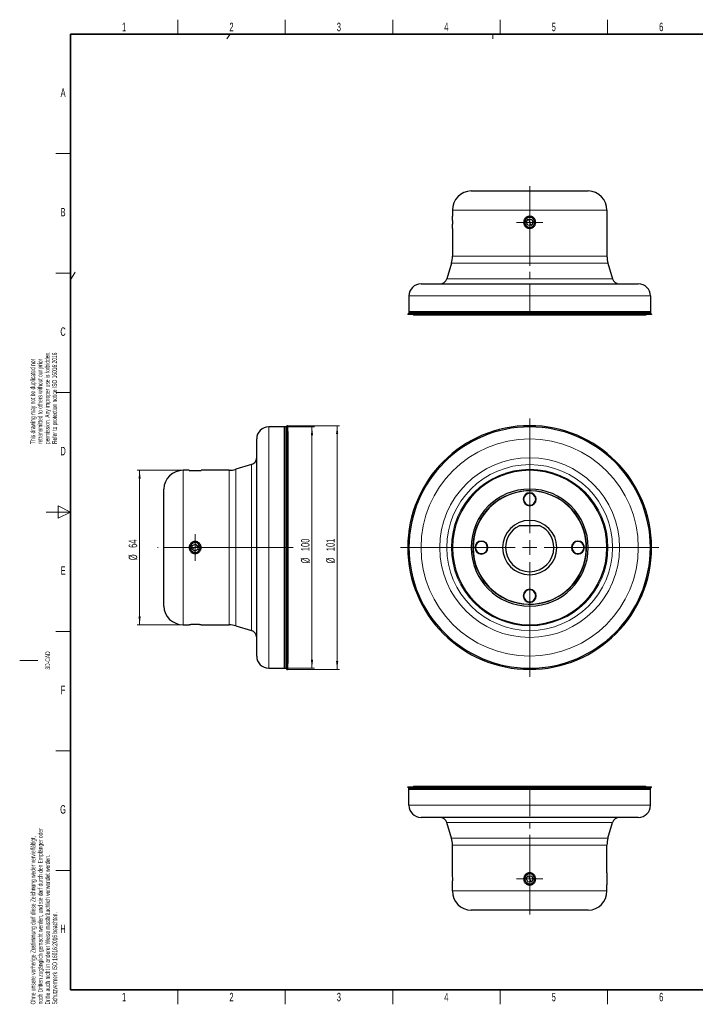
# Model space of a CAD drawing. Header units: millimetres. Extents: x 16 to 581, y 2 to 418.
# Tile 1 of 4: x 16 to 296, y 6 to 414. Entities that reach past the tile are written whole.
import ezdxf

# ---------------------------------------------------------------- set-up
doc = ezdxf.new("R2010")
doc.units = ezdxf.units.MM
doc.linetypes.add('CENTERX2', pattern=[20.32, 12.7, -2.54, 2.54, -2.54])
doc.styles.add('SLDTEXTSTYLE0', font='TXT', dxfattribs={"width": 0.605})
doc.dimstyles.new('SLDDIMSTYLE1', dxfattribs={"dimtxt": 3.5, "dimasz": 3.5, "dimexe": 0, "dimexo": 0.0625, "dimgap": 0.875, "dimtad": 1, "dimrnd": 1e-09, "dimzin": 12, "dimdsep": 46, "dimtxsty": 'SLDTEXTSTYLE0', "dimsah": 1, "dimcen": 0.09, "dimadec": 0, "dimazin": 3, "dimtfac": 1, "dimtofl": 0, "dimtmove": 0, "dimatfit": 3, "dimfxl": 1, "dimfrac": 2, "dimtolj": 1, "dimtzin": 12, "dimarcsym": 0})

# ---------------------------------------------------------------- blocks, each defined once
blk = doc.blocks.new('SW_CENTERMARKSYMBOL_0')
at = {"color": 0, "linetype": 'Continuous', "lineweight": 18}
for p, q in [((0, 6), (0, 53.5)), ((-6, 0), (-53.5, 0)), ((0, 0), (-3, 0)), ((0, 0), (0, 3)), ((0, 0), (0, -3)), ((0, 0), (3, 0)), ((6, 0), (53.5, 0)), ((0, -6), (0, -53.5))]:
    blk.add_line(p, q, dxfattribs=at)
blk = doc.blocks.new('_D_3')
at = {"color": 7, "linetype": 'Continuous', "lineweight": 0}
for p, q in [((83.66, 227.27), (64.67, 227.27)), ((65.67, 227.27), (65.67, 163.27)), ((83.66, 163.27), (64.67, 163.27))]:
    blk.add_line(p, q, dxfattribs=at)
at = {"color": 7, "linetype": 'Continuous', "lineweight": 18}
for points in [[(65.67, 227.27), (65.21, 223.77), (66.13, 223.77)], [(65.67, 163.27), (66.13, 166.77), (65.21, 166.77)]]:
    blk.add_solid(points, dxfattribs=at)
at = {"color": 7, "linetype": 'Continuous', "lineweight": 18, "char_height": 3.5, "attachment_point": 1, "rotation": 90, "style": 'SLDTEXTSTYLE0'}
for s, insert in [('64', (61.14, 195.14)), ('%%c', (61.15, 190.04))]:
    blk.add_mtext(s, dxfattribs=dict(at, insert=insert))
blk = doc.blocks.new('_D_4')
at = {"color": 7, "linetype": 'Continuous', "lineweight": 0}
for p, q in [((126.27, 245.27), (138.07, 245.27)), ((137.07, 245.27), (137.07, 145.27)), ((126.27, 145.27), (138.07, 145.27))]:
    blk.add_line(p, q, dxfattribs=at)
at = {"color": 7, "linetype": 'Continuous', "lineweight": 18}
for points in [[(137.07, 245.27), (136.61, 241.77), (137.53, 241.77)], [(137.07, 145.27), (137.53, 148.77), (136.61, 148.77)]]:
    blk.add_solid(points, dxfattribs=at)
at = {"color": 7, "linetype": 'Continuous', "lineweight": 18, "char_height": 3.5, "attachment_point": 1, "rotation": 90, "style": 'SLDTEXTSTYLE0'}
for s, insert in [('100', (132.54, 193.81)), ('%%c', (132.55, 188.7))]:
    blk.add_mtext(s, dxfattribs=dict(at, insert=insert))
blk = doc.blocks.new('_D_5')
at = {"color": 7, "linetype": 'Continuous', "lineweight": 0}
for p, q in [((126.87, 245.77), (148.49, 245.77)), ((147.49, 245.77), (147.49, 144.77)), ((126.87, 144.77), (148.49, 144.77))]:
    blk.add_line(p, q, dxfattribs=at)
at = {"color": 7, "linetype": 'Continuous', "lineweight": 18}
for points in [[(147.49, 245.77), (147.03, 242.27), (147.95, 242.27)], [(147.49, 144.77), (147.95, 148.27), (147.03, 148.27)]]:
    blk.add_solid(points, dxfattribs=at)
at = {"color": 7, "linetype": 'Continuous', "lineweight": 18, "char_height": 3.5, "attachment_point": 1, "rotation": 90, "style": 'SLDTEXTSTYLE0'}
for s, insert in [('101', (142.97, 193.81)), ('%%c', (142.98, 188.7))]:
    blk.add_mtext(s, dxfattribs=dict(at, insert=insert))
blk = doc.blocks.new('SW_CENTERMARKSYMBOL_2')
at = {"color": 0, "linetype": 'Continuous', "lineweight": 18}
for p, q in [((0, 3), (0, 5.5)), ((-3, 0), (-5.5, 0)), ((0, 0), (-3, 0)), ((0, 0), (0, 3)), ((0, 0), (0, -3)), ((0, 0), (3, 0)), ((3, 0), (5.5, 0)), ((0, -3), (0, -5.5))]:
    blk.add_line(p, q, dxfattribs=at)
blk = doc.blocks.new('SW_CENTERMARKSYMBOL_3')
at = {"color": 0, "linetype": 'Continuous', "lineweight": 18}
for p, q in [((0, 3), (0, 5.5)), ((-3, 0), (-5.5, 0)), ((0, 0), (-3, 0)), ((0, 0), (0, 3)), ((0, 0), (0, -3)), ((0, 0), (3, 0)), ((3, 0), (5.5, 0)), ((0, -3), (0, -5.5))]:
    blk.add_line(p, q, dxfattribs=at)
blk = doc.blocks.new('SW_CENTERMARKSYMBOL_4')
at = {"color": 0, "linetype": 'Continuous', "lineweight": 18}
for p, q in [((0, 3), (0, 5.5)), ((-3, 0), (-5.5, 0)), ((0, 0), (-3, 0)), ((0, 0), (0, 3)), ((0, 0), (0, -3)), ((0, 0), (3, 0)), ((3, 0), (5.5, 0)), ((0, -3), (0, -5.5))]:
    blk.add_line(p, q, dxfattribs=at)

msp = doc.modelspace()

# ---------------------------------------------------------------- linework, layer by layer
at = {"color": 7, "linetype": 'Continuous', "lineweight": 18}
for p, q in [((81.5, 408), (81.5, 414)), ((126, 408), (126, 414)), ((170.5, 408), (170.5, 414)), ((215, 408), (215, 414)), ((259.5, 408), (259.5, 414)), ((101.82897, 406), (103.12869, 408)), ((212.02783, 406), (212.02783, 408)), ((37, 358.5), (31, 358.5)), ((259.25171, 335.03201), (195.25171, 335.03201)), ((226.36256, 331.89409), (226.1763, 332.28498)), ((227.25171, 330.0281), (226.63082, 331.33111)), ((227.25171, 330.0281), (227.87261, 328.7251)), ((228.14087, 328.16212), (228.32713, 327.77123)), ((195.25171, 315.99579), (259.25171, 315.99579)), ((259.67345, 313.12231), (194.82998, 313.12231)), ((37, 309), (31, 309)), ((39, 309.31878), (37, 306.24118)), ((192.8931, 306.66606), (261.61033, 306.66606)), ((277.25171, 299.5281), (177.25171, 299.5281)), ((37, 259.5), (31, 259.5)), ((119.16629, 245.26583), (119.16629, 195.26583)), ((112.02833, 195.26583), (112.02833, 229.62444)), ((83.66238, 227.26583), (83.66238, 195.26583)), ((102.6986, 195.26583), (102.6986, 227.26583)), ((105.57208, 227.68757), (105.57208, 195.26583)), ((37, 210), (32, 212.5)), ((32, 212.5), (32, 207.5)), ((27, 210), (37, 210)), ((32, 207.5), (37, 210)), ((208.06231, 209.00362), (207.53379, 209.38199)), ((208.14363, 208.94541), (208.06231, 209.00362)), ((88.66629, 195.26583), (89.9693, 195.88672)), ((90.53227, 196.15498), (90.92316, 196.34124)), ((83.66238, 195.26583), (75.66629, 195.26583)), ((83.66238, 195.26583), (83.66238, 163.26583)), ((83.66238, 195.26583), (86.16629, 195.26583)), ((86.80031, 194.37668), (86.40941, 194.19041)), ((88.66629, 195.26583), (87.36328, 194.64494)), ((91.16629, 195.26583), (102.6986, 195.26583)), ((102.6986, 195.26583), (105.57208, 195.26583)), ((102.6986, 163.26583), (102.6986, 195.26583)), ((105.57208, 195.26583), (112.02833, 195.26583)), ((105.57208, 195.26583), (105.57208, 162.84409)), ((112.02833, 195.26583), (114.16629, 195.26583)), ((112.02833, 160.90722), (112.02833, 195.26583)), ((119.16629, 195.26583), (114.16629, 195.26583)), ((119.16629, 195.26583), (125.66629, 195.26583)), ((119.16629, 195.26583), (119.16629, 145.26583)), ((125.66629, 195.26583), (126.26629, 195.26583)), ((126.66629, 195.26583), (126.26629, 195.26583)), ((126.66629, 195.26583), (126.86629, 195.26583)), ((127.06629, 195.26583), (126.86629, 195.26583)), ((176.75171, 195.26583), (177.25171, 195.26583)), ((177.25171, 195.26583), (182.25171, 195.26583)), ((192.8931, 195.26583), (190.01962, 195.26583)), ((194.82998, 195.26583), (192.8931, 195.26583)), ((195.25171, 195.26583), (194.82998, 195.26583)), ((195.25171, 195.26583), (203.00171, 195.26583)), ((259.25171, 195.26583), (251.50171, 195.26583)), ((259.25171, 195.26583), (259.67345, 195.26583)), ((259.67345, 195.26583), (261.61033, 195.26583)), ((261.61033, 195.26583), (264.48381, 195.26583)), ((277.25171, 195.26583), (272.25171, 195.26583)), ((277.75171, 195.26583), (277.25171, 195.26583)), ((246.3598, 181.58625), (246.44111, 181.52804)), ((246.44111, 181.52804), (246.96964, 181.14967)), ((37, 160.5), (31, 160.5)), ((16, 148.5), (23.5, 148.5)), ((37, 111), (31, 111)), ((177.25171, 88.45664), (277.25171, 88.45664)), ((261.61033, 81.31868), (192.8931, 81.31868)), ((194.82998, 74.86243), (259.67345, 74.86243)), ((259.25171, 71.98895), (195.25171, 71.98895)), ((37, 61.5), (31, 61.5)), ((226.36256, 59.82262), (226.1763, 60.21351)), ((227.25171, 57.95664), (226.63082, 59.25964)), ((227.25171, 57.95664), (227.87261, 56.65363)), ((228.14087, 56.09065), (228.32713, 55.69976)), ((195.25171, 52.95273), (259.25171, 52.95273)), ((81.5, 6), (81.5, 12)), ((126, 6), (126, 12)), ((170.5, 6), (170.5, 12)), ((215, 6), (215, 12)), ((259.5, 6), (259.5, 12))]:
    msp.add_line(p, q, dxfattribs=at)
at = {"color": 7, "linetype": 'Continuous', "lineweight": 35}
for p, q in [((37, 408), (571, 408)), ((37, 408), (37, 12)), ((37, 12), (571, 12))]:
    msp.add_line(p, q, dxfattribs=at)
at = {"color": 7, "linetype": 'Continuous', "lineweight": 25}
for p, q in [((203.00171, 343.0281), (251.50171, 343.0281)), ((195.25171, 335.03201), (195.25171, 332.5281)), ((259.25171, 335.03201), (259.25171, 332.5281)), ((225.81283, 330.1419), (226.63082, 331.33111)), ((226.63082, 331.33111), (228.06971, 331.21732)), ((228.06971, 331.21732), (228.6906, 329.91431)), ((195.25171, 327.5281), (195.25171, 315.99579)), ((226.43372, 328.83889), (225.81283, 330.1419)), ((227.87261, 328.7251), (226.43372, 328.83889)), ((228.6906, 329.91431), (227.87261, 328.7251)), ((259.25171, 327.5281), (259.25171, 315.99579)), ((194.82998, 313.12231), (192.8931, 306.66606)), ((259.67345, 313.12231), (261.61033, 306.66606)), ((182.25171, 304.5281), (272.25171, 304.5281)), ((177.25171, 299.5281), (177.25171, 293.0281)), ((277.25171, 299.5281), (277.25171, 293.0281)), ((176.75171, 292.0281), (176.75171, 291.8281)), ((277.75171, 292.0281), (176.75171, 292.0281)), ((277.75171, 291.8281), (176.75171, 291.8281)), ((177.25171, 293.0281), (177.25171, 292.4281)), ((177.25171, 293.0281), (277.25171, 293.0281)), ((277.25171, 292.4281), (177.25171, 292.4281)), ((179.20171, 291.6281), (179.05171, 291.8281)), ((275.30171, 291.6281), (179.20171, 291.6281)), ((275.30171, 291.6281), (275.45171, 291.8281)), ((277.25171, 293.0281), (277.25171, 292.4281)), ((277.75171, 292.0281), (277.75171, 291.8281)), ((125.66629, 245.26583), (119.16629, 245.26583)), ((126.26629, 245.26583), (125.66629, 245.26583)), ((125.66629, 195.26583), (125.66629, 245.26583)), ((126.26629, 245.26583), (126.26629, 195.26583)), ((126.86629, 245.76583), (126.66629, 245.76583)), ((126.66629, 245.76583), (126.66629, 195.26583)), ((126.66639, 195.26583), (126.66639, 245.75575)), ((126.86629, 245.76583), (126.86629, 195.26583)), ((127.06629, 243.31583), (126.86629, 243.46583)), ((127.06629, 243.31583), (127.06629, 195.26583)), ((114.16629, 195.26583), (114.16629, 240.26583)), ((112.02833, 229.62444), (105.57208, 227.68757)), ((86.16629, 227.26583), (83.66238, 227.26583)), ((102.6986, 227.26583), (91.16629, 227.26583)), ((75.66629, 195.26583), (75.66629, 219.51583)), ((231.42305, 204.26583), (223.08038, 204.26583)), ((87.36328, 194.64494), (87.47708, 196.08382)), ((87.47708, 196.08382), (88.78008, 196.70471)), ((88.78008, 196.70471), (89.9693, 195.88672)), ((89.9693, 195.88672), (89.8555, 194.44784)), ((75.66629, 171.01583), (75.66629, 195.26583)), ((88.55249, 193.82695), (87.36328, 194.64494)), ((89.8555, 194.44784), (88.55249, 193.82695)), ((114.16629, 150.26583), (114.16629, 195.26583)), ((125.66629, 145.26583), (125.66629, 195.26583)), ((126.26629, 195.26583), (126.26629, 145.26583)), ((126.66629, 195.26583), (126.66629, 144.76583)), ((126.66639, 144.77591), (126.66639, 195.26583)), ((126.86629, 195.26583), (126.86629, 144.76583)), ((127.06629, 195.26583), (127.06629, 147.21583)), ((83.66238, 163.26583), (86.16629, 163.26583)), ((91.16629, 163.26583), (102.6986, 163.26583)), ((105.57208, 162.84409), (112.02833, 160.90722)), ((126.86629, 147.06583), (127.06629, 147.21583)), ((119.16629, 145.26583), (125.66629, 145.26583)), ((125.66629, 145.26583), (126.26629, 145.26583)), ((126.66629, 144.76583), (126.86629, 144.76583)), ((176.75171, 95.95664), (176.75171, 96.15664)), ((176.75171, 96.15664), (277.75171, 96.15664)), ((176.75171, 95.95664), (277.75171, 95.95664)), ((177.25171, 95.55664), (277.25171, 95.55664)), ((177.25171, 94.95664), (177.25171, 95.55664)), ((277.25171, 94.95664), (177.25171, 94.95664)), ((177.25171, 88.45664), (177.25171, 94.95664)), ((179.20171, 96.35664), (179.05171, 96.15664)), ((179.20171, 96.35664), (275.30171, 96.35664)), ((275.30171, 96.35664), (275.45171, 96.15664)), ((277.25171, 94.95664), (277.25171, 95.55664)), ((277.25171, 88.45664), (277.25171, 94.95664)), ((277.75171, 95.95664), (277.75171, 96.15664)), ((272.25171, 83.45664), (182.25171, 83.45664)), ((194.82998, 74.86243), (192.8931, 81.31868)), ((259.67345, 74.86243), (261.61033, 81.31868)), ((195.25171, 60.45664), (195.25171, 71.98895)), ((259.25171, 60.45664), (259.25171, 71.98895)), ((225.81283, 58.07043), (226.63082, 59.25964)), ((226.43372, 56.76743), (225.81283, 58.07043)), ((226.63082, 59.25964), (228.06971, 59.14585)), ((228.6906, 57.84284), (227.87261, 56.65363)), ((228.06971, 59.14585), (228.6906, 57.84284)), ((195.25171, 52.95273), (195.25171, 55.45664)), ((227.87261, 56.65363), (226.43372, 56.76743)), ((259.25171, 52.95273), (259.25171, 55.45664)), ((251.50171, 44.95664), (203.00171, 44.95664))]:
    msp.add_line(p, q, dxfattribs=at)
at = {"color": 7, "linetype": 'CENTERX2', "lineweight": 18}
for p, q in [((227.25171, 345.04467), (227.25171, 289.4281)), ((129.26629, 195.26583), (73.08125, 195.26583)), ((227.25171, 43.25282), (227.25171, 98.55664))]:
    msp.add_line(p, q, dxfattribs=at)
at = {"color": 7, "linetype": 'Continuous', "lineweight": 25}
for centre, radius, start, end in [((203.25171, 335.03201), 8, 91.7907847, 180), ((251.25171, 335.03201), 8, 0, 88.2092153), ((227.25171, 330.0281), 2.067, 115.4781008, 295.4781008), ((227.25171, 330.0281), 2.067, 295.4781008, 115.4781008), ((185.25171, 315.99579), 10, 343.3007558, 0), ((269.25171, 315.99579), 10, 180, 196.6992442), ((190.01962, 307.5281), 3, 270, 343.3007558), ((264.48381, 307.5281), 3, 196.6992442, 270), ((182.25171, 299.5281), 5, 90, 180), ((272.25171, 299.5281), 5, 0, 90), ((176.7618, 292.528), 0.5, 268.8446882, 348.4749284), ((277.74163, 292.528), 0.5, 191.5250716, 271.1553118), ((119.16629, 240.26583), 5, 90, 180), ((126.16639, 245.75575), 0.5, 281.5250716, 358.8446882), ((227.25171, 195.26583), 50.5, 0, 180), ((227.25171, 195.26583), 50, 0, 180), ((111.16629, 232.49792), 3, 286.6992442, 0), ((83.66238, 219.26583), 8, 90, 178.2092153), ((102.6986, 237.26583), 10, 270, 286.6992442), ((227.25171, 195.26583), 32, 0, 180), ((227.25171, 195.26583), 24.25, 0, 180), ((227.25171, 195.26583), 23.45, 0, 180), ((227.25171, 195.26583), 23.5, 324.4009247, 144.4009247), ((227.25171, 215.26583), 2.7, 0, 180), ((227.25171, 215.26583), 2.5, 0, 180), ((227.25171, 215.26583), 2.7, 180, 0), ((227.25171, 215.26583), 2.5, 180, 0), ((227.25171, 195.26583), 23.5, 144.4009247, 324.4009247), ((227.25171, 195.26583), 11.25, 0, 180), ((227.25171, 195.26583), 10, 116.962389, 180), ((223.08038, 203.46583), 0.8, 90, 116.962389), ((231.42305, 203.46583), 0.8, 63.037611, 90), ((227.25171, 195.26583), 10, 0, 63.037611), ((88.66629, 195.26583), 2.067, 25.4781008, 205.4781008), ((88.66629, 195.26583), 2.067, 205.4781008, 25.4781008), ((207.25171, 195.26583), 2.7, 0, 180), ((207.25171, 195.26583), 2.5, 0, 180), ((247.25171, 195.26583), 2.7, 0, 180), ((247.25171, 195.26583), 2.5, 0, 180), ((227.25171, 195.26583), 50.5, 180, 0), ((227.25171, 195.26583), 50, 180, 0), ((227.25171, 195.26583), 32, 180, 0), ((227.25171, 195.26583), 24.25, 180, 0), ((227.25171, 195.26583), 23.45, 180, 0), ((207.25171, 195.26583), 2.7, 180, 0), ((207.25171, 195.26583), 2.5, 180, 0), ((227.25171, 195.26583), 11.25, 180, 0), ((227.25171, 195.26583), 10, 180, 0), ((247.25171, 195.26583), 2.7, 180, 0), ((247.25171, 195.26583), 2.5, 180, 0), ((227.25171, 175.26583), 2.7, 0, 180), ((227.25171, 175.26583), 2.5, 0, 180), ((227.25171, 175.26583), 2.7, 180, 0), ((227.25171, 175.26583), 2.5, 180, 0), ((83.66238, 171.26583), 8, 181.7907847, 270), ((102.6986, 153.26583), 10, 73.3007558, 90), ((111.16629, 158.03374), 3, 0, 73.3007558), ((119.16629, 150.26583), 5, 180, 270), ((126.16639, 144.77591), 0.5, 1.1553118, 78.4749284), ((176.7618, 95.45674), 0.5, 11.5250716, 91.1553118), ((277.74163, 95.45674), 0.5, 88.8446882, 168.4749284), ((182.25171, 88.45664), 5, 180, 270), ((272.25171, 88.45664), 5, 270, 0), ((190.01962, 80.45664), 3, 16.6992442, 90), ((264.48381, 80.45664), 3, 90, 163.3007558), ((185.25171, 71.98895), 10, 0, 16.6992442), ((269.25171, 71.98895), 10, 163.3007558, 180), ((227.25171, 57.95664), 2.067, 115.4781008, 295.4781008), ((227.25171, 57.95664), 2.067, 295.4781008, 115.4781008), ((203.25171, 52.95273), 8, 180, 268.2092153), ((251.25171, 52.95273), 8, 271.7907847, 0)]:
    msp.add_arc(centre, radius, start, end, dxfattribs=at)
at = {"color": 7, "linetype": 'Continuous', "lineweight": 18}
for radius, start, end in [(45, 0, 180), (37.23209, 0, 180), (34.35861, 0, 180), (32.42174, 0, 180), (23.6, 324.4009247, 144.4009247), (23.6, 144.4009247, 324.4009247), (45, 180, 0), (37.23209, 180, 0), (34.35861, 180, 0), (32.42174, 180, 0)]:
    msp.add_arc((227.25171, 195.26583), radius, start, end, dxfattribs=at)
at = {"color": 7, "linetype": 'Continuous', "lineweight": 25}
for points, knots in [([(195.25171, 327.5281), (195.25179, 327.52904), (195.25195, 327.53094), (195.25319, 327.54648), (195.25517, 327.57191), (195.25796, 327.60861), (195.26154, 327.65674), (195.26792, 327.74459), (195.28067, 327.92066), (195.30052, 328.24407), (195.32042, 328.65114), (195.34205, 329.2321), (195.35474, 330.02616), (195.34214, 330.8207), (195.32054, 331.40221), (195.30065, 331.80989), (195.28078, 332.13376), (195.26709, 332.32328), (195.25958, 332.42627), (195.25508, 332.48565), (195.25225, 332.52159), (195.25189, 332.52595), (195.25171, 332.5281)], [0, 0, 0, 0, 0.019914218, 0.040207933, 0.060881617, 0.081935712, 0.10337064, 0.125186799, 0.177814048, 0.250178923, 0.322739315, 0.375214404, 0.499760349, 0.624343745, 0.67690472, 0.749404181, 0.821843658, 0.874397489, 0.907094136, 0.938925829, 0.969893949, 1, 1, 1, 1]), ([(227.25171, 332.5281), (227.19961, 332.52716), (227.09441, 332.52526), (226.93574, 332.50967), (226.77541, 332.48417), (226.61419, 332.44736), (226.4529, 332.39908), (226.21817, 332.31104), (225.87549, 332.13462), (225.46821, 331.81086), (225.1447, 331.40338), (224.84548, 330.82252), (224.68595, 330.02887), (224.84502, 329.23493), (225.14427, 328.6534), (225.46809, 328.24539), (225.87587, 327.92129), (226.24386, 327.73201), (226.53222, 327.62937), (226.77415, 327.57033), (227.01407, 327.53458), (227.17324, 327.53024), (227.25171, 327.5281)], [0, 0, 0, 0, 0.019942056, 0.040265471, 0.060970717, 0.082058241, 0.103528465, 0.125381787, 0.177996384, 0.250459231, 0.322959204, 0.375476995, 0.499900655, 0.624382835, 0.676968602, 0.749568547, 0.822092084, 0.874759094, 0.907353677, 0.939091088, 0.969972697, 1, 1, 1, 1]), ([(227.25171, 327.5281), (227.30375, 327.52904), (227.4088, 327.53094), (227.56724, 327.54648), (227.72733, 327.57191), (227.8883, 327.60861), (228.04934, 327.65674), (228.28398, 327.74459), (228.62648, 327.92066), (229.03393, 328.24407), (229.35764, 328.65114), (229.65746, 329.2321), (229.8176, 330.02616), (229.65863, 330.8207), (229.35951, 331.40221), (229.03618, 331.80989), (228.62923, 332.13376), (228.26165, 332.32328), (227.97318, 332.42627), (227.73058, 332.48565), (227.48999, 332.52159), (227.33039, 332.52595), (227.25171, 332.5281)], [0, 0, 0, 0, 0.019914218, 0.040207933, 0.060881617, 0.081935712, 0.10337064, 0.125186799, 0.177814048, 0.250178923, 0.322739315, 0.375214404, 0.499760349, 0.624343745, 0.67690472, 0.749404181, 0.821843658, 0.874397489, 0.907094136, 0.938925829, 0.969893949, 1, 1, 1, 1]), ([(259.25171, 332.5281), (259.25164, 332.52716), (259.25148, 332.52526), (259.25023, 332.50967), (259.24825, 332.48417), (259.24545, 332.44736), (259.24186, 332.39908), (259.23547, 332.31104), (259.2227, 332.13462), (259.20283, 331.81086), (259.18294, 331.40338), (259.16134, 330.82252), (259.1487, 330.02887), (259.16131, 329.23493), (259.18291, 328.6534), (259.20283, 328.24539), (259.22272, 327.92129), (259.23641, 327.73201), (259.24389, 327.62937), (259.24837, 327.57033), (259.25118, 327.53458), (259.25154, 327.53024), (259.25171, 327.5281)], [0, 0, 0, 0, 0.019942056, 0.040265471, 0.060970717, 0.082058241, 0.103528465, 0.125381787, 0.177996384, 0.250459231, 0.322959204, 0.375476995, 0.499900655, 0.624382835, 0.676968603, 0.749568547, 0.822092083, 0.874759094, 0.907353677, 0.939091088, 0.969972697, 1, 1, 1, 1]), ([(86.16629, 227.26583), (86.16723, 227.26575), (86.16913, 227.26559), (86.18467, 227.26435), (86.2101, 227.26237), (86.24679, 227.25958), (86.29492, 227.256), (86.38277, 227.24962), (86.55885, 227.23688), (86.88226, 227.21702), (87.28933, 227.19713), (87.87028, 227.17549), (88.66434, 227.1628), (89.45889, 227.1754), (90.0404, 227.197), (90.44808, 227.21689), (90.77195, 227.23676), (90.96147, 227.25046), (91.06446, 227.25797), (91.12383, 227.26246), (91.15978, 227.26529), (91.16414, 227.26565), (91.16629, 227.26583)], [0, 0, 0, 0, 0.019914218, 0.040207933, 0.060881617, 0.081935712, 0.10337064, 0.125186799, 0.177814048, 0.250178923, 0.322739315, 0.375214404, 0.499760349, 0.624343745, 0.67690472, 0.749404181, 0.821843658, 0.874397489, 0.907094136, 0.938925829, 0.969893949, 1, 1, 1, 1]), ([(91.16629, 195.26583), (91.16535, 195.31786), (91.16345, 195.42291), (91.14791, 195.58135), (91.12248, 195.74144), (91.08578, 195.90242), (91.03765, 196.06346), (90.94981, 196.29809), (90.77373, 196.64059), (90.45032, 197.04804), (90.04325, 197.37175), (89.4623, 197.67157), (88.66824, 197.83172), (87.87369, 197.67275), (87.29218, 197.37362), (86.8845, 197.05029), (86.56063, 196.64334), (86.37111, 196.27577), (86.26812, 195.9873), (86.20875, 195.7447), (86.1728, 195.50411), (86.16844, 195.3445), (86.16629, 195.26583)], [0, 0, 0, 0, 0.019914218, 0.040207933, 0.060881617, 0.081935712, 0.10337064, 0.125186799, 0.177814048, 0.250178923, 0.322739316, 0.375214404, 0.499760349, 0.624343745, 0.67690472, 0.749404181, 0.821843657, 0.874397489, 0.907094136, 0.938925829, 0.969893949, 1, 1, 1, 1]), ([(86.16629, 195.26583), (86.16723, 195.21373), (86.16913, 195.10852), (86.18472, 194.94985), (86.21023, 194.78952), (86.24703, 194.6283), (86.29531, 194.46702), (86.38335, 194.23228), (86.55977, 193.8896), (86.88353, 193.48233), (87.29101, 193.15881), (87.87188, 192.8596), (88.66552, 192.70006), (89.45946, 192.85914), (90.04099, 193.15838), (90.449, 193.48221), (90.7731, 193.88999), (90.96239, 194.25798), (91.06502, 194.54634), (91.12406, 194.78826), (91.15981, 195.02819), (91.16415, 195.18736), (91.16629, 195.26583)], [0, 0, 0, 0, 0.019942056, 0.040265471, 0.060970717, 0.082058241, 0.103528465, 0.125381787, 0.177996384, 0.250459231, 0.322959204, 0.375476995, 0.499900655, 0.624382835, 0.676968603, 0.749568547, 0.822092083, 0.874759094, 0.907353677, 0.939091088, 0.969972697, 1, 1, 1, 1]), ([(91.16629, 163.26583), (91.16535, 163.26591), (91.16345, 163.26606), (91.14791, 163.26731), (91.12248, 163.26929), (91.08578, 163.27208), (91.03765, 163.27566), (90.94981, 163.28204), (90.77373, 163.29478), (90.45032, 163.31464), (90.04325, 163.33453), (89.4623, 163.35616), (88.66824, 163.36886), (87.87369, 163.35625), (87.29218, 163.33466), (86.8845, 163.31476), (86.56063, 163.2949), (86.37111, 163.2812), (86.26812, 163.27369), (86.20875, 163.2692), (86.1728, 163.26637), (86.16844, 163.26601), (86.16629, 163.26583)], [0, 0, 0, 0, 0.019914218, 0.040207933, 0.060881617, 0.081935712, 0.10337064, 0.125186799, 0.177814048, 0.250178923, 0.322739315, 0.375214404, 0.499760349, 0.624343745, 0.67690472, 0.749404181, 0.821843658, 0.874397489, 0.907094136, 0.938925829, 0.969893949, 1, 1, 1, 1]), ([(195.25171, 55.45664), (195.25179, 55.45758), (195.25195, 55.45948), (195.2532, 55.47507), (195.25518, 55.50057), (195.25798, 55.53738), (195.26157, 55.58566), (195.26796, 55.6737), (195.28073, 55.85012), (195.30059, 56.17388), (195.32049, 56.58136), (195.34209, 57.16222), (195.35473, 57.95587), (195.34212, 58.74981), (195.32052, 59.33134), (195.3006, 59.73935), (195.28071, 60.06345), (195.26702, 60.25273), (195.25954, 60.35537), (195.25506, 60.41441), (195.25225, 60.45016), (195.25189, 60.4545), (195.25171, 60.45664)], [0, 0, 0, 0, 0.019942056, 0.040265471, 0.060970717, 0.082058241, 0.103528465, 0.125381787, 0.177996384, 0.250459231, 0.322959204, 0.375476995, 0.499900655, 0.624382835, 0.676968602, 0.749568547, 0.822092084, 0.874759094, 0.907353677, 0.939091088, 0.969972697, 1, 1, 1, 1]), ([(227.25171, 60.45664), (227.19961, 60.45569), (227.09441, 60.45379), (226.93574, 60.4382), (226.77541, 60.4127), (226.61419, 60.37589), (226.4529, 60.32761), (226.21817, 60.23958), (225.87549, 60.06315), (225.46821, 59.7394), (225.1447, 59.33191), (224.84548, 58.75105), (224.68595, 57.95741), (224.84502, 57.16346), (225.14427, 56.58193), (225.46809, 56.17392), (225.87587, 55.84982), (226.24386, 55.66054), (226.53222, 55.5579), (226.77415, 55.49886), (227.01407, 55.46311), (227.17324, 55.45877), (227.25171, 55.45664)], [0, 0, 0, 0, 0.019942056, 0.040265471, 0.060970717, 0.082058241, 0.103528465, 0.125381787, 0.177996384, 0.250459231, 0.322959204, 0.375476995, 0.499900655, 0.624382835, 0.676968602, 0.749568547, 0.822092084, 0.874759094, 0.907353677, 0.939091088, 0.969972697, 1, 1, 1, 1]), ([(227.25171, 55.45664), (227.30375, 55.45758), (227.4088, 55.45947), (227.56724, 55.47502), (227.72733, 55.50044), (227.8883, 55.53714), (228.04934, 55.58527), (228.28398, 55.67312), (228.62648, 55.84919), (229.03393, 56.1726), (229.35764, 56.57967), (229.65746, 57.16063), (229.8176, 57.95469), (229.65863, 58.74923), (229.35951, 59.33074), (229.03618, 59.73842), (228.62923, 60.06229), (228.26165, 60.25181), (227.97318, 60.3548), (227.73058, 60.41418), (227.48999, 60.45012), (227.33039, 60.45449), (227.25171, 60.45664)], [0, 0, 0, 0, 0.019914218, 0.040207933, 0.060881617, 0.081935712, 0.10337064, 0.125186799, 0.177814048, 0.250178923, 0.322739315, 0.375214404, 0.499760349, 0.624343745, 0.67690472, 0.749404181, 0.821843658, 0.874397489, 0.907094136, 0.938925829, 0.969893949, 1, 1, 1, 1]), ([(259.25171, 60.45664), (259.25164, 60.4557), (259.25148, 60.4538), (259.25023, 60.43826), (259.24826, 60.41283), (259.24547, 60.37613), (259.24189, 60.328), (259.23551, 60.24015), (259.22276, 60.06408), (259.20291, 59.74067), (259.18301, 59.3336), (259.16138, 58.75264), (259.14869, 57.95858), (259.16129, 57.16404), (259.18289, 56.58253), (259.20278, 56.17485), (259.22264, 55.85098), (259.23634, 55.66146), (259.24385, 55.55847), (259.24835, 55.49909), (259.25117, 55.46315), (259.25154, 55.45879), (259.25171, 55.45664)], [0, 0, 0, 0, 0.019914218, 0.040207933, 0.060881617, 0.081935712, 0.10337064, 0.125186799, 0.177814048, 0.250178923, 0.322739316, 0.375214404, 0.499760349, 0.624343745, 0.67690472, 0.749404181, 0.821843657, 0.874397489, 0.907094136, 0.938925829, 0.969893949, 1, 1, 1, 1])]:
    msp.add_open_spline(points, degree=3, knots=knots, dxfattribs=at)

# ---------------------------------------------------------------- block references
at = {"color": 7, "linetype": 'Continuous', "lineweight": 0}
for name, p in [('SW_CENTERMARKSYMBOL_3', (227.25171, 330.0281)), ('SW_CENTERMARKSYMBOL_0', (227.25171, 195.26583)), ('SW_CENTERMARKSYMBOL_2', (88.66629, 195.26583)), ('SW_CENTERMARKSYMBOL_4', (227.25171, 57.95664))]:
    msp.add_blockref(name, p, dxfattribs=at)

# ---------------------------------------------------------------- texts
at = {"color": 7, "linetype": 'Continuous', "lineweight": 0, "char_height": 3.5, "attachment_point": 2, "style": 'SLDTEXTSTYLE0'}
for s, insert in [('1', (59.22771, 412.743)), ('2', (103.72771, 412.743)), ('3', (148.22771, 412.743)), ('4', (192.72771, 412.743)), ('5', (237.22771, 412.743)), ('6', (281.72771, 412.743)), ('A', (33.98157, 385.50108)), ('B', (33.98157, 336.00108)), ('C', (33.95969, 286.50108)), ('D', (33.95969, 237.00108)), ('E', (33.98157, 187.50108)), ('F', (33.95362, 138.00108)), ('G', (33.93539, 88.50108)), ('H', (33.95969, 39.00108)), ('1', (59.22771, 10.743)), ('2', (103.72771, 10.743)), ('3', (148.22771, 10.743)), ('4', (192.72771, 10.743)), ('5', (237.22771, 10.743)), ('6', (281.72771, 10.743))]:
    msp.add_mtext(s, dxfattribs=dict(at, insert=insert))
at = {"color": 7, "linetype": 'Continuous', "lineweight": 0, "char_height": 2, "attachment_point": 1, "rotation": 90, "style": 'SLDTEXTSTYLE0'}
for s, insert in [('retransmitted to others without our prior', (23.42119, 238.17286)), ('permission. Any improper use is forbidden.', (26.42119, 238.17286)), ('Refer to protection notice ISO 16016:2016', (29.42119, 238.17286)), ('This drawing may not be duplicated nor', (20.42119, 238.17286)), ('3D-CAD', (26.59229, 144.7084)), ('noch Dritten zugänglich gemacht werden, und sie darf durch den Empfänger oder', (23.52791, 5.94725)), ('Ohne unsere vorherige Zustimmung darf diese Zeichnung weder vervielfältigt,', (20.52791, 5.94725)), ('Dritte auch nicht in anderer Weise missbräuchlich verwendet werden.', (26.52791, 5.94725)), ('Schutzvermerk ISO 16016:2016 beachten.', (29.52791, 5.94725))]:
    msp.add_mtext(s, dxfattribs=dict(at, insert=insert))

# ---------------------------------------------------------------- dimensions: what is measured, and where the dimension line sits
at = {"color": 7, "linetype": 'Continuous', "lineweight": 18}
for base, p1, p2, picture, middle in [((137.06629, 145.26583), (126.26629, 245.26583), (126.26629, 145.26583), '_D_4', (137.06629, 195.26583)), ((147.49075, 144.76583), (126.86629, 245.76583), (126.86629, 144.76583), '_D_5', (147.49075, 195.26583)), ((65.66629, 163.26583), (83.66238, 227.26583), (83.66238, 163.26583), '_D_3', (65.66629, 195.26583))]:
    dim = msp.add_linear_dim(base=base, p1=p1, p2=p2, angle=90, text='%%c<>', dimstyle='SLDDIMSTYLE1', dxfattribs=at)
    dim.commit()
    dim.dimension.update_dxf_attribs({"geometry": picture, "text_midpoint": middle, "dimtype": 160})

doc.saveas('drawing.dxf')
